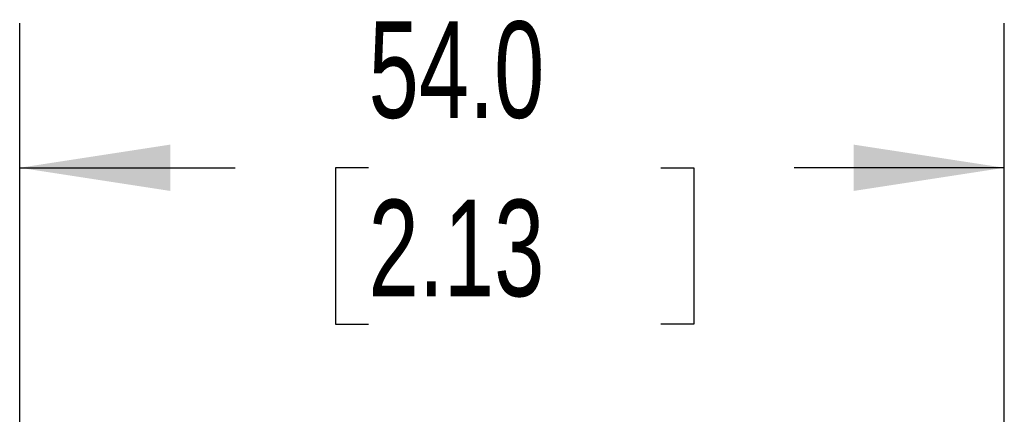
# Model space of a CAD drawing. Header units: millimetres. Extents: x 16 to 683, y 16 to 524.
# Tile 20 of 39: x 269 to 323, y 355 to 376. Entities that reach past the tile are written whole.
import ezdxf

# ---------------------------------------------------------------- set-up
doc = ezdxf.new("R2010")
doc.units = ezdxf.units.MM
doc.header["$LTSCALE"] = 2.5
doc.layers.add('DIMENSIONS', color=140, linetype='Continuous', lineweight=25)
doc.styles.add('SLDTEXTSTYLE0', font='TXT', dxfattribs={"width": 0.7})
doc.dimstyles.new('SLDDIMSTYLE1', dxfattribs={"dimtxt": 5.39502, "dimasz": 8.255, "dimexe": 0, "dimexo": 0.0625, "dimgap": 1.348755, "dimtad": 0, "dimtih": 1, "dimtoh": 1, "dimrnd": 1e-09, "dimzin": 4, "dimdsep": 46, "dimtxsty": 'SLDTEXTSTYLE0', "dimsah": 1, "dimcen": 0.09, "dimadec": 0, "dimazin": 1, "dimtfac": 1, "dimtofl": 0, "dimtmove": 0, "dimatfit": 3, "dimfxl": 0, "dimfrac": 2, "dimtolj": 1, "dimtzin": 12, "dimarcsym": 0})

# ---------------------------------------------------------------- blocks, each defined once
blk = doc.blocks.new('_D_13')
at = {"layer": 'DIMENSIONS'}
for p, q in [((269.397, 204.429), (269.397, 375.981)), ((323.397, 309.645), (323.397, 375.981)), ((269.397, 368.044), (281.222, 368.044)), ((288.532, 368.044), (286.72, 368.044)), ((286.72, 368.044), (286.72, 359.469)), ((304.564, 368.044), (306.375, 368.044)), ((306.375, 368.044), (306.375, 359.469)), ((323.397, 368.044), (311.874, 368.044)), ((286.72, 359.469), (288.532, 359.469)), ((306.375, 359.469), (304.564, 359.469))]:
    blk.add_line(p, q, dxfattribs=at)
for points in [[(269.397, 368.044), (277.652, 366.774), (277.652, 369.314)], [(323.397, 368.044), (315.142, 369.314), (315.142, 366.774)]]:
    blk.add_solid(points, dxfattribs=at)
at = {"layer": 'DIMENSIONS', "char_height": 5.2917, "attachment_point": 1, "style": 'SLDTEXTSTYLE0'}
for s, insert in [('54.0', (288.532, 376.073)), ('2.13', (288.532, 366.291))]:
    blk.add_mtext(s, dxfattribs=dict(at, insert=insert))

msp = doc.modelspace()

# ---------------------------------------------------------------- dimensions: what is measured, and where the dimension line sits
at = {"layer": 'DIMENSIONS'}
dim = msp.add_linear_dim(base=(269.397321, 368.043883), p1=(323.397321, 306.470149), p2=(269.397321, 201.253613), dimstyle='SLDDIMSTYLE1', dxfattribs=at)
dim.commit()
dim.dimension.update_dxf_attribs({"geometry": '_D_13', "text_midpoint": (296.547888, 368.043883), "dimtype": 160})

doc.saveas('drawing.dxf')
